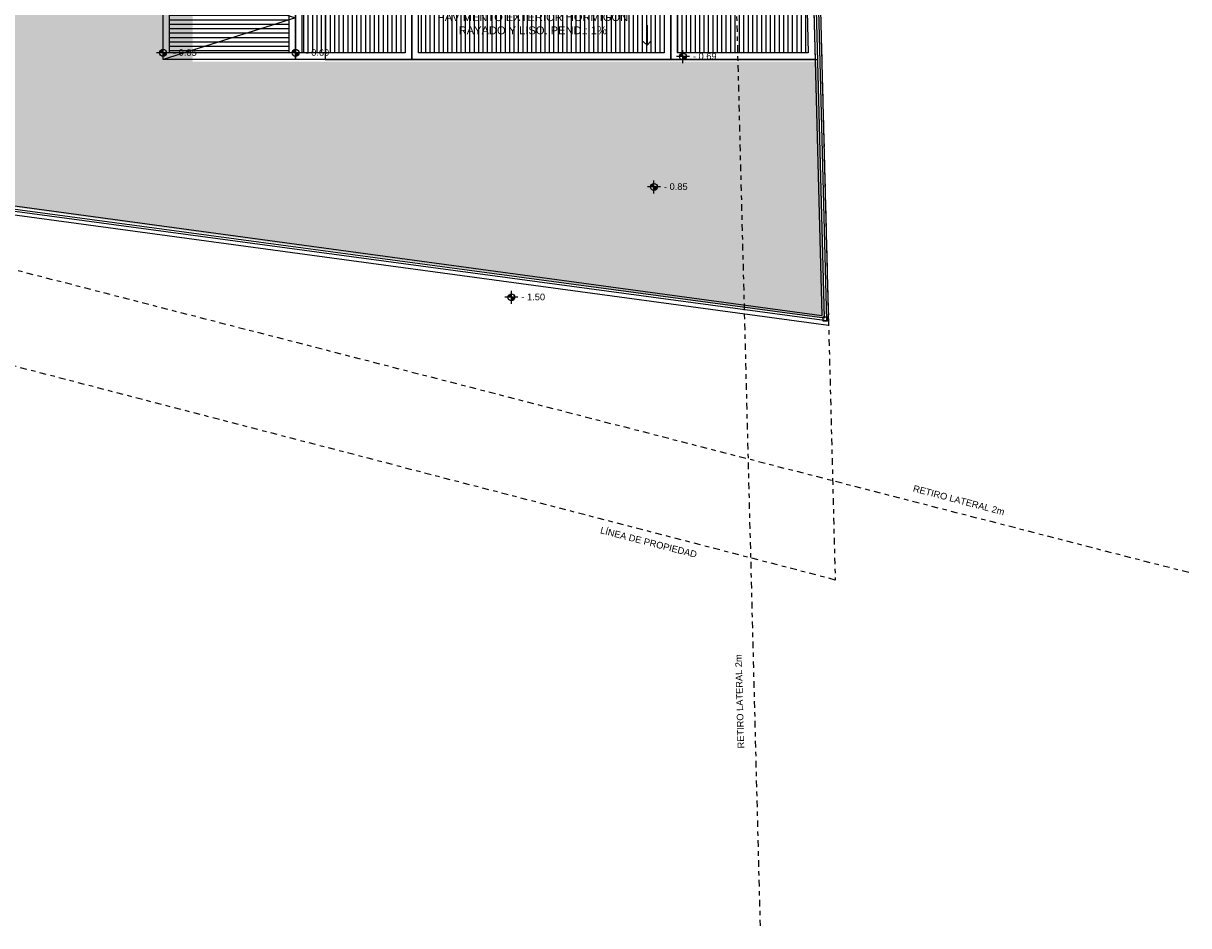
# Model space of a CAD drawing. Header units: metres. Extents: x -4243 to 4656, y 1445 to 4258.
# Tile 18 of 42: x 4482 to 4508, y 1545 to 1565. Entities that reach past the tile are written whole.
import ezdxf

# ---------------------------------------------------------------- set-up
doc = ezdxf.new("R2010")
doc.units = ezdxf.units.M
doc.header["$LTSCALE"] = 0.3
doc.linetypes.add('DASHDOT', pattern=[1, 0.5, -0.25, 0, -0.25])
for name, color, linetype in [('- 2 rotulo margenes', 7, 'Continuous'), ('A HERRERÍA', 4, 'Continuous'), ('A HORMIGON', 6, 'Continuous'), ('A PAVIMENTO', 253, 'Continuous'), ('A PROYECCION', 8, 'Continuous'), ('LÍMITE PADRÓN_RETIROS', 241, 'Continuous'), ('TXT', 3, 'Continuous'), ('TXT 1.100', 3, 'Continuous'), ('TXT COTA', 3, 'Continuous')]:
    doc.layers.add(name, color=color, linetype=linetype)
doc.layers.add('A_PAVIMENTO EXT_', color=254, linetype='Continuous', lineweight=9)
doc.styles.add('arial', font='arial.ttf')
doc.styles.get("Standard").update_dxf_attribs({"font": 'arial.ttf'})
doc.styles.add('TXT-ANOT', font='arial.ttf')

# ---------------------------------------------------------------- blocks, each defined once
blk = doc.blocks.new('NIVEL')
h = blk.add_hatch(color=256)
h.paths.add_polyline_path([(0, 0.078, 0.414214), (-0.078, 0), (0, 0)])
h.paths.add_polyline_path([(0.078, 0), (0, 0), (0, -0.078, 0.414214)])
for p, q in [((0.148, 0), (-0.148, 0)), ((0, -0.148), (0, 0.148))]:
    blk.add_line(p, q)
blk.add_circle((0, 0), 0.0782)
at = {"style": 'arial'}
blk.add_attdef('NIVEL', (0.225, -0.068), '', height=0.15, dxfattribs=at)
blk = doc.blocks.new('FLECHA')
at = {"layer": 'TXT', "ltscale": 0.3}
for points in [[(2941.578, 1071.659), (2941.578, 1071.202)], [(2941.486, 1071.286), (2941.578, 1071.202), (2941.661, 1071.293)]]:
    blk.add_lwpolyline(points, dxfattribs=at)
blk = doc.blocks.new('Pav 3')
at = {"layer": 'A PAVIMENTO'}
h = blk.add_hatch(dxfattribs=at)
h.set_pattern_fill('_USER', color=256, scale=0.1, pattern_type=0)
h.set_pattern_definition([(360, (-4496.86439, -1566.4408), (6e-17, 0.1), [])])
h.paths.add_polyline_path([(-8.64, -0.15), (-11.34, -0.15), (-11.34, -1.731), (-8.64, -1.731)])
h = blk.add_hatch(dxfattribs=at)
h.set_pattern_fill('_USER', color=256, scale=0.1, angle=90, pattern_type=0)
h.set_pattern_definition([(90, (-6.00936, -1.73055), (-0.1, 6e-17), [])])
h.paths.add_polyline_path([(-8.34, -0.15), (-6.009, -0.15), (-6.009, -1.731), (-8.34, -1.731)])
h = blk.add_hatch(dxfattribs=at)
h.set_pattern_fill('_USER', color=256, scale=0.1, angle=90, pattern_type=0)
h.set_pattern_definition([(90, (-0.15, -1.73055), (-0.1, 6e-17), [])])
h.paths.add_polyline_path([(-5.709, -0.15), (-0.15, -0.15), (-0.15, -1.731), (-5.709, -1.731)])
h = blk.add_hatch(dxfattribs=at)
h.set_pattern_fill('_USER', color=256, scale=0.1, angle=90, pattern_type=0)
h.set_pattern_definition([(90, (0.14999, 16.36977), (-0.1, 6e-17), [])])
h.paths.add_polyline_path([(0.15, -0.15), (3.071, -0.15), (3.111, -1.731), (0.15, -1.731)])
at = {"layer": 'A HERRERÍA', "color": 252}
blk.add_lwpolyline([(0.15, -0.15), (3.071, -0.15), (3.111, -1.731), (0.15, -1.731)], close=True, dxfattribs=at)
at = {"layer": 'A PAVIMENTO'}
for points in [[(-8.49, 0), (-5.859, 0), (-5.859, -1.881), (-8.49, -1.881)], [(-5.859, 0), (0, 0), (0, -1.881), (-5.859, -1.881)], [(0, 0), (3.217, 0), (3.265, -1.881), (0, -1.881)], [(-8.34, -0.15), (-6.009, -0.15), (-6.009, -1.731), (-8.34, -1.731)], [(-5.709, -0.15), (-0.15, -0.15), (-0.15, -1.731), (-5.709, -1.731)], [(0.15, -0.15), (3.071, -0.15), (3.111, -1.731), (0.15, -1.731)]]:
    blk.add_lwpolyline(points, close=True, dxfattribs=at)
at = {"layer": 'A PROYECCION'}
for points in [[(-8.49, -1.881), (-11.49, -1.881), (-11.49, 0), (-8.49, 0)], [(-8.64, -1.731), (-11.34, -1.731), (-11.34, -0.15), (-8.64, -0.15)]]:
    blk.add_lwpolyline(points, close=True, dxfattribs=at)
blk.add_lwpolyline([(-11.49, 0), (-8.49, -0.94), (-11.49, -1.881)], dxfattribs=at)
at = {"layer": 'TXT 1.100'}
for p, values in [((0.275, 0), {'NIVEL': '- 0.66'}), ((-11.488, -1.731), {'NIVEL': '- 0.85'}), ((-8.49, -1.731), {'NIVEL': '- 0.69'}), ((0.275, -1.817), {'NIVEL': '- 0.69'})]:
    blk.add_blockref('NIVEL', p, dxfattribs=at).add_auto_attribs(values)
at = {"layer": 'TXT COTA'}
blk.add_blockref('FLECHA', (-2942.11, -1072.762), dxfattribs=at)
at = {"layer": 'TXT', "ltscale": 0.3, "insert": (-3.124, -1.074), "char_height": 0.18, "width": 4.60697, "attachment_point": 5, "rotation": 0.0116, "style": 'TXT-ANOT'}
blk.add_mtext('PAVIMENTO EXTERIOR HORMIGÓN RAYADO Y LISO. PEND.: 1%', dxfattribs=at)
blk = doc.blocks.new('Terreno aeroparque')
at = {"layer": 'LÍMITE PADRÓN_RETIROS', "linetype": 'DASHDOT'}
for p, q in [((-2.107, 8), (-0.666, -47.917)), ((9.032, -39.925), (-57.367, -22.8))]:
    blk.add_line(p, q, dxfattribs=at)
blk.add_lwpolyline([(-49.894, -3.51), (-46.341, 0), (0, 0), (1.034, -40.092), (-49.249, -26.985), (-49.894, -3.51)], dxfattribs=at)
at = {"layer": '- 2 rotulo margenes', "char_height": 0.15, "attachment_point": 1}
for s, width, insert, rotation in [('RETIRO LATERAL 2m', 3.62537, (2.821, -37.94), 345.2085), ('LÍNEA DE PROPIEDAD ', 4.46161, (-4.257, -38.887), 345.6156), ('RETIRO LATERAL 2m', 3.62537, (-1.174, -43.907), 91.5781)]:
    blk.add_mtext_dynamic_manual_height_columns(s, width=width, gutter_width=12.5, heights=[0], dxfattribs=dict(at, insert=insert, rotation=rotation))

msp = doc.modelspace()

# ---------------------------------------------------------------- hatches: boundary and pattern name
at = {"layer": 'A_PAVIMENTO EXT_'}
h = msp.add_hatch(dxfattribs=at)
h.set_pattern_fill('AR-CONC', color=252, scale=0.004)
h.set_pattern_definition([(50, (-4e-07, -0.05155), (0.728738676, -0.06375634), [0.0762, -0.8382]), (355, (-4e-07, -0.05155), (-0.14097369, 0.76422738), [0.06096, -0.67056234]), (100.451445, (0.0607, -0.0569), (0.58776499, 0.70047101), [0.06476004, -0.71236098]), (46.1842, (-4e-07, 0.15165), (1.08431616, -0.16816931), [0.1143, -1.2573]), (96.635558, (0.0904, 0.1376), (0.94961654, 0.9897045), [0.0971401, -1.06854243]), (351.18415, (-4e-07, 0.1516), (0.94961654, 0.9897045), [0.09143987, -1.00583893]), (21, (0.1016, 0.10085), (0.606457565, -0.40906079), [0.0762, -0.8382]), (326, (0.1016, 0.10085), (0.24720811, 0.73675186), [0.06096, -0.67056]), (71.451445, (0.15214, 0.06676), (0.85366568, 0.32769108), [0.06476004, -0.71235975]), (37.5, (-4e-07, -0.05155), (0.012354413, 0.338220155), [0, -0.662432, 0, -0.68072, 0, -0.6731]), (7.5, (-4e-07, -0.05155), (0.26727865, 0.4007223), [0, -0.388112, 0, -0.647192, 0, -0.25654]), (327.5, (-0.22657, -0.05155), (0.54236238, -0.022914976), [0, -0.254, 0, -0.79248, 0, -1.05156]), (317.5, (-0.32817, -0.05155), (0.592516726, 0.101705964), [0, -0.3302, 0, -0.526288, 0, -0.74676])])
h.paths.add_polyline_path([(4496.09429, 1592.61769), (4462.48328, 1592.61769), (4462.48329, 1589.66294), (4462.13353, 1589.66294), (4462.13353, 1587.88037), (4466.83362, 1587.88037), (4466.83362, 1590.37486), (4466.62857, 1590.37486), (4466.62857, 1590.77486), (4473.09367, 1590.77486), (4473.09367, 1590.37061), (4472.87353, 1590.37486), (4472.87353, 1587.88037), (4495.14429, 1587.88037), (4495.14429, 1588.93037), (4496.09429, 1588.93037)])
h.paths.add_polyline_path([(4499.509, 1564.50869), (4485.37438, 1564.50869), (4485.37438, 1566.38925), (4462.0832, 1566.4408), (4462.0832, 1563.85423), (4499.65796, 1558.70844)])
h.paths.add_polyline_path([(4459.13117, 1591.51449), (4456.0512, 1591.51449), (4456.0512, 1593.93894), (4459.13117, 1593.93894)])
h.paths.add_polyline_path([(4456.20119, 1568.78922), (4458.9812, 1568.78922), (4458.9812, 1572.14516), (4458.68118, 1572.14516), (4458.6812, 1575.70266), (4458.98119, 1575.70266), (4458.98119, 1579.26016), (4458.68118, 1579.26016), (4458.6812, 1582.86922), (4458.98119, 1582.86922), (4458.9812, 1587.67882), (4456.20119, 1587.67882)])
h.paths.add_polyline_path([(4456.23049, 1568.48766), (4458.98119, 1568.48766), (4458.98119, 1567.88932), (4456.23049, 1567.88932)])

# ---------------------------------------------------------------- linework, layer by layer
at = {"layer": 'A HERRERÍA'}
for p, q in [((4498.73468, 1592.66924), (4499.60898, 1558.76663)), ((4499.66931, 1558.70977), (4498.79263, 1592.71114)), ((4499.72081, 1558.65239), (4498.84265, 1592.71114)), ((4498.87958, 1592.86892), (4499.76478, 1558.54368)), ((4454.28034, 1564.71028), (4499.76478, 1558.54368)), ((4454.34817, 1564.75446), (4499.72081, 1558.65239)), ((4454.39817, 1564.79819), (4499.66931, 1558.70977)), ((4454.48049, 1564.88498), (4499.60898, 1558.76663))]:
    msp.add_line(p, q, dxfattribs=at)
at = {"layer": 'A HERRERÍA', "color": 252}
msp.add_lwpolyline([(4488.37438, 1566.4408), (4488.37438, 1564.56025), (4499.509, 1564.56025)], dxfattribs=at)
at = {"layer": 'A HORMIGON'}
msp.add_lwpolyline([(4499.63826, 1558.63583), (4499.63826, 1558.73583), (4499.73826, 1558.73583), (4499.73826, 1558.63583)], close=True, dxfattribs=at)

# ---------------------------------------------------------------- block references
msp.add_blockref('Terreno aeroparque', (4498.87958, 1592.86924))
at = {"layer": 'A PAVIMENTO', "color": 67, "true_color": 0x727430}
msp.add_blockref('Pav 3', (4496.19431, 1566.44079), dxfattribs=at)
at = {"layer": 'TXT 1.100'}
for p, values in [((4495.81368, 1561.67414), {'NIVEL': '- 0.85'}), ((4492.58849, 1559.17718, -1.5), {'NIVEL': '- 1.50'})]:
    msp.add_blockref('NIVEL', p, dxfattribs=at).add_auto_attribs(values)

doc.saveas('drawing.dxf')
